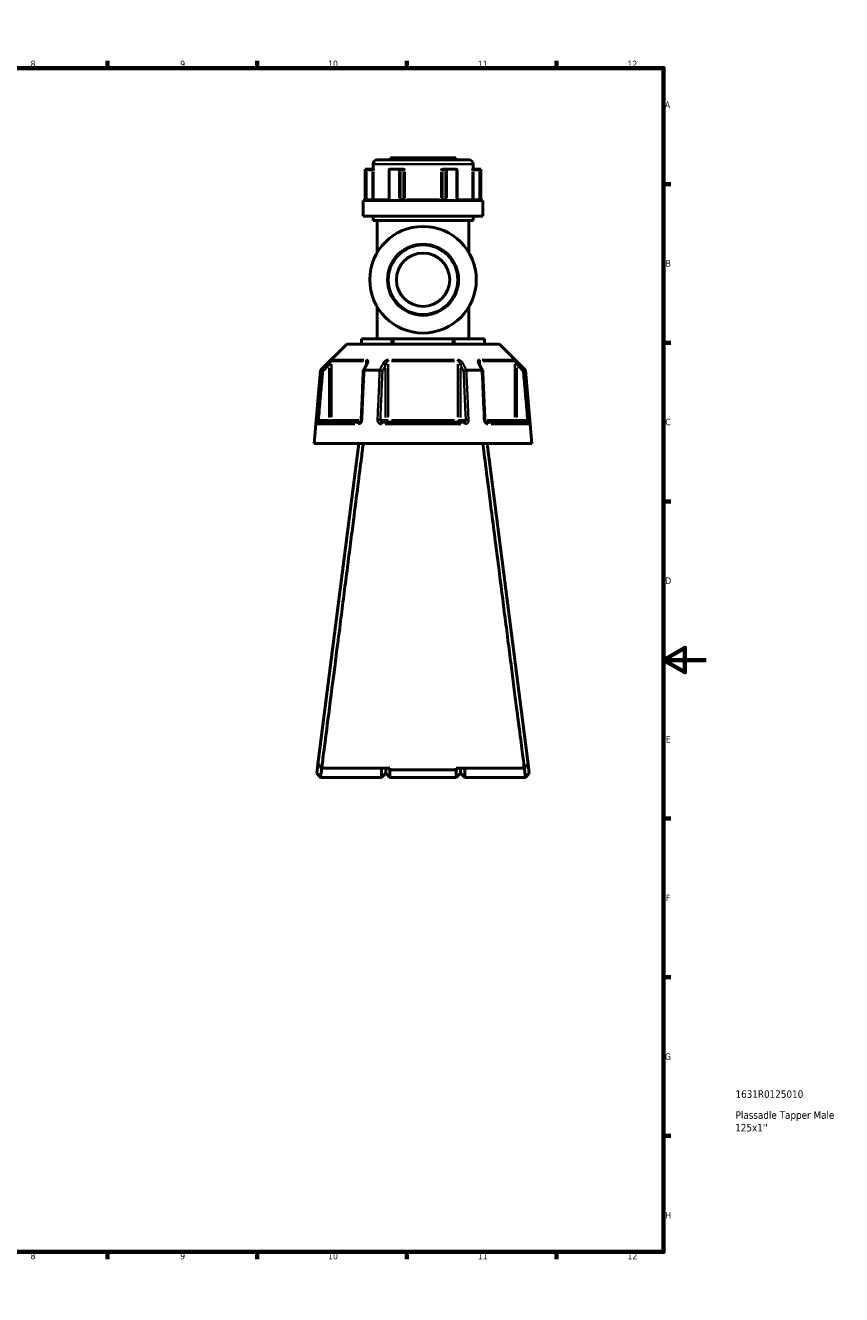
# Model space of a CAD drawing. Header units: millimetres. Extents: x 0 to 904, y 0 to 934.
# Tile 5 of 11: x 522 to 904, y 0 to 594. Entities that reach past the tile are written whole.
import ezdxf

# ---------------------------------------------------------------- set-up
doc = ezdxf.new("R2010")
doc.units = ezdxf.units.MM
for name, color, linetype, lineweight in [('Border (ANSI)', 7, 'Continuous', 70), ('Title (ISO)', 7, 'Continuous', 50), ('Visible (ANSI)', 7, 'Continuous', 50), ('Visible Narrow (ANSI)', 7, 'Continuous', 35)]:
    doc.layers.add(name, color=color, linetype=linetype, lineweight=lineweight)
doc.styles.add('Note Text (ANSI)', font='tahoma.ttf')
doc.styles.add('Note Text (ISO)', font='tahoma.ttf')

# ---------------------------------------------------------------- blocks, each defined once
blk = doc.blocks.new('Borders Default Border')
at = {"layer": 'Border (ANSI)'}
for p, q in [((70.08, 574), (70.08, 577.45)), ((140.17, 574), (140.17, 577.45)), ((210.25, 574), (210.25, 577.45)), ((280.33, 574), (280.33, 577.45)), ((350.42, 574), (350.42, 577.45)), ((490.58, 574), (490.58, 577.45)), ((560.67, 574), (560.67, 577.45)), ((630.75, 574), (630.75, 577.45)), ((700.83, 574), (700.83, 577.45)), ((770.92, 574), (770.92, 577.45)), ((20, 519.75), (16.55, 519.75)), ((821, 519.75), (824.45, 519.75)), ((20, 445.5), (16.55, 445.5)), ((821, 445.5), (824.45, 445.5)), ((20, 371.25), (16.55, 371.25)), ((821, 371.25), (824.45, 371.25)), ((20, 222.75), (16.55, 222.75)), ((821, 222.75), (824.45, 222.75)), ((20, 148.5), (16.55, 148.5)), ((821, 148.5), (824.45, 148.5)), ((20, 74.25), (16.55, 74.25)), ((821, 74.25), (824.45, 74.25)), ((70.08, 20), (70.08, 16.55)), ((140.17, 20), (140.17, 16.55)), ((210.25, 20), (210.25, 16.55)), ((280.33, 20), (280.33, 16.55)), ((350.42, 20), (350.42, 16.55)), ((490.58, 20), (490.58, 16.55)), ((560.67, 20), (560.67, 16.55)), ((630.75, 20), (630.75, 16.55)), ((700.83, 20), (700.83, 16.55)), ((770.92, 20), (770.92, 16.55))]:
    blk.add_line(p, q, dxfattribs=at)
at = {"layer": 'Border (ANSI)', "flags": 128}
for points in [[(420.5, 594), (420.5, 574), (414.73, 584), (426.27, 584), (420.5, 574)], [(20, 20), (20, 574), (821, 574), (821, 20), (20, 20)], [(0, 297), (20, 297), (10, 302.77), (10, 291.23), (20, 297)], [(841, 297), (821, 297), (831, 302.77), (831, 291.23), (821, 297)], [(420.5, 0), (420.5, 20), (414.73, 10), (426.27, 10), (420.5, 20)]]:
    blk.add_lwpolyline(points, dxfattribs=at)
at = {"layer": 'Border (ANSI)', "attachment_point": 7, "style": 'Note Text (ANSI)'}
for s, insert, char_height in [('1', (34.35, 574.4), 3.05), ('2', (104.2, 574.4), 3.05), ('3', (174.26, 574.34), 3.05), ('4', (244.23, 574.4), 3.05), ('5', (314.48, 574.34), 3.05), ('6', (384.49, 574.34), 3.05), ('7', (454.6, 574.4), 3.05), ('8', (524.63, 574.33), 3.05), ('9', (594.7, 574.34), 3.05), ('10', (663.96, 574.34), 3.048), ('11', (734.04, 574.4), 3.048), ('12', (804.13, 574.4), 3.048), ('A', (16.78, 555.35), 3.05), ('A', (821.63, 555.35), 3.05), ('B', (17.15, 481.1), 3.05), ('B', (821.99, 481.1), 3.05), ('C', (16.95, 406.8), 3.05), ('C', (821.8, 406.8), 3.05), ('D', (16.96, 332.6), 3.05), ('D', (821.81, 332.6), 3.05), ('E', (17.21, 258.35), 3.05), ('E', (822.05, 258.35), 3.05), ('F', (17.29, 184.1), 3.05), ('F', (822.14, 184.1), 3.05), ('G', (16.81, 109.79), 3.05), ('G', (821.66, 109.79), 3.05), ('H', (16.97, 35.6), 3.05), ('H', (821.81, 35.6), 3.05), ('1', (34.35, 16.55), 3.05), ('2', (104.2, 16.55), 3.05), ('3', (174.26, 16.49), 3.05), ('4', (244.23, 16.55), 3.05), ('5', (314.48, 16.49), 3.05), ('6', (384.49, 16.49), 3.05), ('7', (454.6, 16.55), 3.05), ('8', (524.63, 16.48), 3.05), ('9', (594.7, 16.49), 3.05), ('10', (663.96, 16.49), 3.048), ('11', (734.04, 16.55), 3.048), ('12', (804.13, 16.55), 3.048)]:
    blk.add_mtext(s, dxfattribs=dict(at, insert=insert, char_height=char_height))
blk = doc.blocks.new('Title Blocks ISO')
at = {"layer": 'Title (ISO)', "style": 'Note Text (ISO)'}
for tag, p in [('PART_NUMBER_001', (33.69, 72.11)), ('DESCRIPTION_001', (33.74, 62.29)), ('DESCRIPTION_002', (33.56, 56.39))]:
    blk.add_attdef(tag, p, '', height=3.5, dxfattribs=at)

msp = doc.modelspace()

# ---------------------------------------------------------------- linework, layer by layer
at = {"layer": 'Visible (ANSI)'}
for p, q in [((684.973, 529.055), (684.973, 526.705)), ((686.973, 531.055), (729.813, 531.055)), ((693.093, 532.055), (723.693, 532.055)), ((693.093, 532.055), (693.093, 531.055)), ((723.693, 532.055), (723.693, 531.055)), ((731.813, 529.055), (731.813, 526.705)), ((681.343, 526.705), (681.464, 526.705)), ((681.343, 526.705), (681.343, 512.005)), ((684.739, 526.705), (681.464, 526.705)), ((681.469, 526.703), (681.966, 526.205)), ((685.121, 526.705), (684.739, 526.705)), ((692.462, 526.455), (692.462, 512.505)), ((692.711, 526.705), (697.145, 526.705)), ((698.783, 526.705), (697.145, 526.705)), ((699.04, 526.705), (698.783, 526.705)), ((718.002, 526.705), (717.745, 526.705)), ((719.64, 526.705), (718.002, 526.705)), ((719.64, 526.705), (724.074, 526.705)), ((724.323, 512.505), (724.323, 526.455)), ((732.046, 526.705), (731.664, 526.705)), ((735.321, 526.705), (732.046, 526.705)), ((735.317, 526.703), (734.819, 526.205)), ((735.321, 526.705), (735.443, 526.705)), ((735.443, 526.705), (735.443, 512.005)), ((680.343, 512.005), (736.443, 512.005)), ((680.343, 512.005), (680.343, 504.655)), ((736.443, 512.005), (736.443, 504.655)), ((680.343, 504.655), (736.443, 504.655)), ((684.973, 504.655), (684.973, 502.655)), ((684.973, 502.655), (731.813, 502.655)), ((686.973, 502.655), (686.973, 487.731)), ((729.813, 502.655), (729.813, 487.731)), ((731.813, 504.655), (731.813, 502.655)), ((686.973, 462.194), (686.973, 447.27)), ((729.813, 462.194), (729.813, 447.27)), ((679.579, 447.27), (679.713, 447.27)), ((679.579, 447.27), (679.579, 444.82)), ((679.713, 447.27), (693.62, 447.27)), ((693.62, 447.27), (694.486, 447.27)), ((694.486, 447.27), (722.299, 447.27)), ((722.299, 447.27), (723.165, 447.27)), ((723.165, 447.27), (737.072, 447.27)), ((737.072, 447.27), (737.206, 447.27)), ((737.206, 444.82), (737.206, 447.27)), ((672.644, 444.82), (660.394, 432.57)), ((672.644, 444.82), (744.142, 444.82)), ((744.142, 444.82), (756.392, 432.57)), ((660.394, 432.57), (657.393, 398.27)), ((660.394, 432.57), (660.574, 432.57)), ((680.88, 432.57), (688.087, 432.57)), ((728.698, 432.57), (735.906, 432.57)), ((756.211, 432.57), (756.392, 432.57)), ((756.392, 432.57), (759.393, 398.27)), ((659.563, 408.27), (678.695, 408.27)), ((689.261, 408.27), (727.525, 408.27)), ((738.09, 408.27), (757.222, 408.27)), ((657.393, 398.27), (759.393, 398.27)), ((678.393, 398.27), (659.196, 248.327)), ((757.59, 248.327), (738.393, 398.27)), ((659.196, 248.327), (658.647, 244.04)), ((660.393, 242.055), (658.647, 244.039)), ((692.893, 246.309), (660.938, 246.309)), ((688.893, 242.055), (688.893, 246.309)), ((690.893, 244.055), (688.893, 242.055)), ((690.893, 246.309), (690.893, 244.055)), ((690.893, 244.055), (690.893, 246.309)), ((690.893, 244.055), (692.893, 242.055)), ((692.093, 246.309), (692.893, 245.544)), ((692.893, 246.309), (692.893, 245.544)), ((692.893, 245.544), (692.893, 242.055)), ((723.893, 245.544), (692.893, 245.544)), ((755.848, 246.309), (723.893, 246.309)), ((724.693, 246.309), (723.893, 245.544)), ((723.893, 245.544), (723.893, 246.309)), ((723.893, 242.055), (723.893, 245.544)), ((725.893, 244.055), (723.893, 242.055)), ((725.893, 244.055), (725.893, 246.309)), ((725.893, 246.309), (725.893, 244.055)), ((725.893, 244.055), (727.893, 242.055)), ((727.893, 246.309), (727.893, 242.055)), ((758.139, 244.039), (756.393, 242.055)), ((758.139, 244.04), (757.59, 248.327)), ((688.893, 242.055), (660.393, 242.055)), ((723.893, 242.055), (692.893, 242.055)), ((756.393, 242.055), (727.893, 242.055))]:
    msp.add_line(p, q, dxfattribs=at)
for radius in [24.937, 16.624, 12.468]:
    msp.add_circle((708.393, 474.963), radius, dxfattribs=at)
for centre, start, end in [((686.973, 529.055), 90, 180), ((729.813, 529.055), 0, 90)]:
    msp.add_arc(centre, 2, start, end, dxfattribs=at)
for centre, major_axis, ratio, start_param, end_param in [((692.962, 526.205), (-0.433, 0.433), 0.5773503, 5.8561584, 6.8067841), ((697.397, 526.205), (0.433, -0.433), 0.5773503, 1.0471976, 2.521422), ((719.389, 526.205), (-0.433, -0.433), 0.5773503, 3.7617633, 5.2359878), ((723.823, 526.205), (0.433, 0.433), 0.5773503, 5.7595865, 6.7102122), ((6639.475, -11111.012), (198.252, -16295.014), 0.5090017, 3.9187165, 3.9189842), ((-5144.008, -10956.684), (196.526, 16077.194), 0.5090436, 5.5058211, 5.5060925)]:
    msp.add_ellipse(centre, major_axis=major_axis, ratio=ratio, start_param=start_param, end_param=end_param, dxfattribs=at)
for points in [[(681.464, 526.705), (681.466, 526.705), (681.467, 526.704), (681.469, 526.703)], [(692.672, 526.703), (692.685, 526.704), (692.698, 526.705), (692.711, 526.705)], [(697.145, 526.705), (697.16, 526.705), (697.175, 526.704), (697.189, 526.703)], [(719.596, 526.703), (719.611, 526.704), (719.625, 526.705), (719.64, 526.705)], [(724.074, 526.705), (724.087, 526.705), (724.1, 526.704), (724.113, 526.703)], [(735.317, 526.703), (735.318, 526.704), (735.32, 526.705), (735.321, 526.705)], [(660.574, 432.57), (660.575, 432.57), (660.576, 432.57), (660.576, 432.57)], [(680.859, 432.57), (680.866, 432.57), (680.873, 432.57), (680.88, 432.57)], [(688.087, 432.57), (688.095, 432.57), (688.103, 432.57), (688.111, 432.57)], [(728.675, 432.57), (728.683, 432.57), (728.69, 432.57), (728.698, 432.57)], [(735.906, 432.57), (735.913, 432.57), (735.92, 432.57), (735.927, 432.57)], [(756.209, 432.57), (756.21, 432.57), (756.21, 432.57), (756.211, 432.57)]]:
    msp.add_open_spline(points, degree=3, dxfattribs=at)
for points, knots in [([(685.121, 526.705), (685.131, 526.705), (685.141, 526.688), (685.165, 526.618), (685.178, 526.558), (685.204, 526.412), (685.218, 526.312), (685.233, 526.207), (685.233, 526.206), (685.233, 526.205)], [0.232327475, 0.232327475, 0.232327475, 0.232327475, 0.253574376, 0.253574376, 0.282657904, 0.282657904, 0.324005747, 0.324005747, 0.324302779, 0.324302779, 0.324302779, 0.324302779]), ([(699.04, 526.705), (699.119, 526.705), (699.197, 526.688), (699.374, 526.618), (699.463, 526.558), (699.64, 526.412), (699.734, 526.312), (699.83, 526.207), (699.831, 526.206), (699.832, 526.205)], [0.232327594, 0.232327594, 0.232327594, 0.232327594, 0.253574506, 0.253574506, 0.28265805, 0.28265805, 0.324005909, 0.324005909, 0.324302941, 0.324302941, 0.324302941, 0.324302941]), ([(716.954, 526.205), (716.954, 526.206), (716.955, 526.207), (717.052, 526.312), (717.145, 526.412), (717.322, 526.558), (717.411, 526.618), (717.589, 526.688), (717.667, 526.705), (717.745, 526.705)], [-0.000316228, -0.000316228, -0.000316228, -0.000316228, 0, 0, 0.044019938, 0.044019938, 0.074982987, 0.074982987, 0.097602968, 0.097602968, 0.097602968, 0.097602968]), ([(731.552, 526.205), (731.552, 526.206), (731.552, 526.207), (731.568, 526.312), (731.582, 526.412), (731.608, 526.558), (731.62, 526.618), (731.644, 526.688), (731.654, 526.705), (731.664, 526.705)], [-0.000316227, -0.000316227, -0.000316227, -0.000316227, 0, 0, 0.044019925, 0.044019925, 0.07498296, 0.07498296, 0.09760293, 0.09760293, 0.09760293, 0.09760293]), ([(692.154, 512.005), (692.172, 512.005), (692.192, 512.008), (692.238, 512.027), (692.264, 512.043), (692.319, 512.091), (692.345, 512.122), (692.391, 512.195), (692.411, 512.236), (692.441, 512.324), (692.452, 512.371), (692.461, 512.448), (692.462, 512.477), (692.462, 512.505)], [0.15550734, 0.15550734, 0.15550734, 0.15550734, 0.18703339, 0.18703339, 0.21855943, 0.21855943, 0.24754159, 0.24754159, 0.27351092, 0.27351092, 0.29870161, 0.29870161, 0.31313757, 0.31313757, 0.31313757, 0.31313757]), ([(724.323, 512.505), (724.323, 512.456), (724.328, 512.407), (724.347, 512.313), (724.362, 512.269), (724.397, 512.189), (724.419, 512.153), (724.465, 512.093), (724.489, 512.069), (724.539, 512.031), (724.564, 512.019), (724.602, 512.007), (724.617, 512.005), (724.631, 512.005)], [0.63121767, 0.63121767, 0.63121767, 0.63121767, 0.65617603, 0.65617603, 0.68120928, 0.68120928, 0.70660327, 0.70660327, 0.73320671, 0.73320671, 0.76378088, 0.76378088, 0.78884788, 0.78884788, 0.78884788, 0.78884788]), ([(682.146, 436.005), (682.146, 435.99), (682.145, 435.97), (682.138, 435.92), (682.133, 435.89), (682.118, 435.824), (682.107, 435.787), (682.081, 435.708), (682.066, 435.666), (682.029, 435.578), (682.008, 435.532), (681.984, 435.484)], [0.20265986, 0.20265986, 0.20265986, 0.20265986, 0.23121109, 0.23121109, 0.25976233, 0.25976233, 0.28831356, 0.28831356, 0.3168648, 0.3168648, 0.34541603, 0.34541603, 0.34541603, 0.34541603]), ([(734.801, 435.484), (734.777, 435.532), (734.756, 435.578), (734.72, 435.666), (734.704, 435.708), (734.678, 435.787), (734.668, 435.824), (734.652, 435.89), (734.647, 435.92), (734.641, 435.97), (734.64, 435.99), (734.64, 436.005)], [0, 0, 0, 0, 0.02855139, 0.02855139, 0.05710278, 0.05710278, 0.08565416, 0.08565416, 0.11420555, 0.11420555, 0.14275694, 0.14275694, 0.14275694, 0.14275694]), ([(661.537, 432.12), (661.536, 432.121), (661.534, 432.122), (661.414, 432.178), (661.296, 432.233), (661.076, 432.336), (660.974, 432.384), (660.797, 432.466), (660.724, 432.501), (660.619, 432.55), (660.587, 432.565), (660.576, 432.57)], [-0.15371258, -0.15371258, -0.15371258, -0.15371258, -0.15323729, -0.15323729, -0.11409168, -0.11409168, -0.07545593, -0.07545593, -0.03695789, -0.03695789, 0, 0, 0, 0]), ([(680.423, 432.346), (680.356, 430.811), (680.288, 429.275), (680.153, 426.204), (680.086, 424.669), (679.951, 421.598), (679.884, 420.062), (679.749, 416.991), (679.682, 415.456), (679.547, 412.385), (679.479, 410.849), (679.412, 409.314)], [0.585191, 0.585191, 0.585191, 0.585191, 1.0476138, 1.0476138, 1.5100365, 1.5100365, 1.9724593, 1.9724593, 2.4348821, 2.4348821, 2.8973048, 2.8973048, 2.8973048, 2.8973048]), ([(680.859, 432.57), (680.758, 432.565), (680.671, 432.55), (680.53, 432.501), (680.479, 432.466), (680.433, 432.401), (680.424, 432.375), (680.423, 432.346)], [-0.153595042, -0.153595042, -0.153595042, -0.153595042, -0.116550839, -0.116550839, -0.077962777, -0.077962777, -0.055255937, -0.055255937, -0.055255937, -0.055255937]), ([(689.382, 432.12), (689.381, 432.121), (689.38, 432.122), (689.32, 432.178), (689.241, 432.233), (689.053, 432.336), (688.945, 432.384), (688.711, 432.466), (688.587, 432.501), (688.341, 432.55), (688.222, 432.565), (688.111, 432.57)], [-0.15371258, -0.15371258, -0.15371258, -0.15371258, -0.15323743, -0.15323743, -0.11409174, -0.11409174, -0.0754562, -0.0754562, -0.03695796, -0.03695796, 0, 0, 0, 0]), ([(728.675, 432.57), (728.563, 432.565), (728.444, 432.55), (728.199, 432.501), (728.074, 432.466), (727.84, 432.384), (727.733, 432.336), (727.545, 432.233), (727.466, 432.178), (727.405, 432.122), (727.404, 432.121), (727.404, 432.12)], [-0.15359506, -0.15359506, -0.15359506, -0.15359506, -0.11655085, -0.11655085, -0.07796276, -0.07796276, -0.03923705, -0.03923705, 0, 0, 0.00047625, 0.00047625, 0.00047625, 0.00047625]), ([(736.362, 432.346), (736.361, 432.375), (736.352, 432.401), (736.307, 432.466), (736.256, 432.501), (736.115, 432.55), (736.028, 432.565), (735.927, 432.57)], [-0.098110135, -0.098110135, -0.098110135, -0.098110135, -0.075456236, -0.075456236, -0.036957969, -0.036957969, 0, 0, 0, 0]), ([(737.373, 409.314), (737.306, 410.849), (737.239, 412.385), (737.104, 415.456), (737.036, 416.991), (736.902, 420.062), (736.834, 421.598), (736.699, 424.669), (736.632, 426.204), (736.497, 429.275), (736.43, 430.811), (736.362, 432.346)], [1.2046153, 1.2046153, 1.2046153, 1.2046153, 1.6670381, 1.6670381, 2.1294609, 2.1294609, 2.5918836, 2.5918836, 3.0543064, 3.0543064, 3.5167292, 3.5167292, 3.5167292, 3.5167292]), ([(755.248, 432.12), (755.25, 432.121), (755.251, 432.122), (755.371, 432.178), (755.489, 432.233), (755.71, 432.336), (755.812, 432.384), (755.988, 432.466), (756.062, 432.501), (756.167, 432.55), (756.199, 432.565), (756.209, 432.57)], [-0.0004764, -0.0004764, -0.0004764, -0.0004764, 0, 0, 0.03923697, 0.03923697, 0.07796289, 0.07796289, 0.11655078, 0.11655078, 0.15359492, 0.15359492, 0.15359492, 0.15359492]), ([(679.412, 409.314), (679.408, 409.215), (679.393, 409.115), (679.344, 408.924), (679.31, 408.833), (679.228, 408.668), (679.181, 408.595), (679.079, 408.47), (679.026, 408.419), (678.919, 408.338), (678.866, 408.311), (678.772, 408.276), (678.731, 408.27), (678.695, 408.27)], [0, 0, 0, 0, 0.05067005, 0.05067005, 0.10084685, 0.10084685, 0.1507669, 0.1507669, 0.20138762, 0.20138762, 0.25586434, 0.25586434, 0.31481094, 0.31481094, 0.31481094, 0.31481094]), ([(738.09, 408.27), (738.052, 408.27), (738.008, 408.277), (737.901, 408.319), (737.838, 408.355), (737.718, 408.458), (737.662, 408.518), (737.562, 408.66), (737.518, 408.74), (737.445, 408.914), (737.417, 409.008), (737.385, 409.174), (737.377, 409.244), (737.373, 409.314)], [0, 0, 0, 0, 0.06296271, 0.06296271, 0.12592542, 0.12592542, 0.17893056, 0.17893056, 0.22915943, 0.22915943, 0.27910739, 0.27910739, 0.31481354, 0.31481354, 0.31481354, 0.31481354]), ([(660.938, 246.309), (661.104, 247.6), (661.414, 250.015), (662.364, 257.412), (663.047, 262.734), (664.773, 276.189), (665.847, 284.562), (667.95, 300.963), (668.945, 308.728), (669.954, 316.607), (670.458, 320.546), (670.966, 324.513), (671.977, 332.413), (672.481, 336.346), (673.471, 344.087), (673.958, 347.895), (674.905, 355.3), (675.365, 358.897), (676.555, 368.21), (677.25, 373.646), (678.516, 383.558), (679.079, 387.967), (679.887, 394.298), (680.176, 396.558), (680.394, 398.27)], [0.1691912, 0.1691912, 0.1691912, 0.1691912, 0.4641836, 0.4641836, 0.8043623, 0.8043623, 1.1811862, 1.1811862, 1.483598, 1.483598, 1.483598, 1.6348038, 1.6348038, 1.7860097, 1.7860097, 1.9372155, 1.9372155, 2.0884214, 2.0884214, 2.3454713, 2.3454713, 2.6161077, 2.6161077, 2.8250468, 2.8250468, 2.8250468, 2.8250468]), ([(736.391, 398.27), (736.73, 395.613), (737.239, 391.63), (738.57, 381.207), (739.405, 374.667), (741.396, 359.084), (742.578, 349.846), (744.8, 332.476), (745.823, 324.485), (746.832, 316.607), (747.336, 312.667), (747.837, 308.756), (748.821, 301.078), (749.304, 297.312), (750.24, 290.01), (750.693, 286.474), (751.56, 279.713), (751.974, 276.488), (753.025, 268.296), (753.615, 263.695), (754.646, 255.662), (755.075, 252.321), (755.592, 248.297), (755.747, 247.095), (755.848, 246.309)], [-2.8250468, -2.8250468, -2.8250468, -2.8250468, -2.5008115, -2.5008115, -2.1622061, -2.1622061, -1.7860097, -1.7860097, -1.483598, -1.483598, -1.483598, -1.3323921, -1.3323921, -1.1811862, -1.1811862, -1.0299804, -1.0299804, -0.8787745, -0.8787745, -0.6217246, -0.6217246, -0.348911, -0.348911, -0.1691912, -0.1691912, -0.1691912, -0.1691912]), ([(660.938, 246.309), (660.647, 246.645), (660.357, 246.981), (659.776, 247.654), (659.486, 247.99), (659.196, 248.327)], [-0.26658777, -0.26658777, -0.26658777, -0.26658777, -0.13330646, -0.13330646, 0, 0, 0, 0]), ([(660.393, 242.056), (660.393, 242.056), (660.417, 242.237), (660.528, 243.088), (660.638, 243.923), (660.833, 245.415), (660.889, 245.848), (660.949, 246.309)], [-3.1415927, -3.1415927, -3.1415927, -3.1415927, -2.795941, -2.795941, -2.3134455, -2.3134455, -2.1373425, -2.1373425, -2.1373425, -2.1373425]), ([(755.837, 246.309), (755.896, 245.848), (755.953, 245.415), (756.147, 243.923), (756.257, 243.088), (756.369, 242.237), (756.392, 242.056), (756.393, 242.056)], [2.1373425, 2.1373425, 2.1373425, 2.1373425, 2.3134455, 2.3134455, 2.795941, 2.795941, 3.1415927, 3.1415927, 3.1415927, 3.1415927]), ([(757.59, 248.327), (757.299, 247.99), (757.009, 247.654), (756.428, 246.981), (756.138, 246.645), (755.848, 246.309)], [-0.26658755, -0.26658755, -0.26658755, -0.26658755, -0.13328081, -0.13328081, 0, 0, 0, 0])]:
    msp.add_open_spline(points, degree=3, knots=knots, dxfattribs=at)
at = {"layer": 'Visible Narrow (ANSI)'}
for p, q in [((731.524, 529.055), (685.261, 529.055)), ((681.469, 525.993), (681.469, 513.215)), ((681.966, 513.19), (681.966, 525.52)), ((682.105, 526.205), (684.6, 526.205)), ((684.739, 526.704), (684.739, 526.244)), ((684.739, 525.52), (684.739, 513.19)), ((684.775, 526.205), (685.227, 526.205)), ((685.233, 513.19), (685.233, 525.52)), ((692.672, 513.215), (692.672, 525.993)), ((697.189, 525.993), (697.189, 513.215)), ((697.83, 513.19), (697.83, 525.52)), ((697.899, 526.205), (699.147, 526.205)), ((699.216, 525.52), (699.216, 513.19)), ((699.235, 526.205), (699.798, 526.205)), ((699.832, 513.19), (699.832, 525.52)), ((716.954, 525.52), (716.954, 513.19)), ((716.987, 526.205), (717.551, 526.205)), ((717.569, 513.19), (717.569, 525.52)), ((717.639, 526.205), (718.886, 526.205)), ((718.956, 525.52), (718.956, 513.19)), ((719.596, 513.215), (719.596, 525.993)), ((724.113, 525.993), (724.113, 513.215)), ((731.552, 525.52), (731.552, 513.19)), ((731.558, 526.205), (732.011, 526.205)), ((732.046, 526.244), (732.046, 526.704)), ((732.046, 513.19), (732.046, 525.52)), ((732.185, 526.205), (734.68, 526.205)), ((734.819, 525.52), (734.819, 513.19)), ((735.317, 513.215), (735.317, 525.993)), ((681.93, 512.505), (681.474, 512.505)), ((684.6, 512.505), (682.105, 512.505)), ((684.739, 512.466), (684.739, 512.007)), ((685.227, 512.505), (684.775, 512.505)), ((685.364, 512.505), (691.894, 512.505)), ((692.653, 512.505), (692.463, 512.505)), ((697.81, 512.505), (697.224, 512.505)), ((699.147, 512.505), (697.899, 512.505)), ((699.798, 512.505), (699.235, 512.505)), ((700.653, 512.505), (716.132, 512.505)), ((717.551, 512.505), (716.987, 512.505)), ((718.886, 512.505), (717.639, 512.505)), ((719.562, 512.505), (718.975, 512.505)), ((724.322, 512.505), (724.132, 512.505)), ((724.892, 512.505), (731.421, 512.505)), ((732.011, 512.505), (731.558, 512.505)), ((732.046, 512.007), (732.046, 512.466)), ((734.68, 512.505), (732.185, 512.505)), ((735.312, 512.505), (734.856, 512.505)), ((679.713, 444.943), (679.713, 447.148)), ((693.62, 447.148), (693.62, 444.943)), ((694.486, 444.943), (694.486, 447.148)), ((722.299, 447.148), (722.299, 444.943)), ((723.165, 444.943), (723.165, 447.148)), ((737.072, 447.148), (737.072, 444.943)), ((663.766, 435.737), (664.411, 435.089)), ((664.464, 433.747), (664.464, 410.558)), ((665.455, 410.647), (665.455, 435.428)), ((680.461, 436.805), (665.716, 436.805)), ((666.005, 437.512), (680.65, 437.512)), ((681.76, 436.717), (681.76, 435.127)), ((690.845, 433.747), (690.845, 410.558)), ((692.087, 410.647), (692.087, 435.428)), ((723.137, 436.805), (693.648, 436.805)), ((693.748, 437.512), (723.038, 437.512)), ((724.698, 435.428), (724.698, 410.647)), ((725.94, 410.558), (725.94, 433.747)), ((735.025, 435.127), (735.025, 436.717)), ((736.135, 437.512), (750.781, 437.512)), ((751.069, 436.805), (736.324, 436.805)), ((751.331, 435.428), (751.331, 410.647)), ((752.321, 410.558), (752.321, 433.747)), ((752.374, 435.089), (753.02, 435.737)), ((659.457, 409.277), (658.547, 409.356)), ((676.52, 407.357), (658.863, 407.357)), ((664.217, 409.27), (659.777, 409.27)), ((664.464, 409.192), (664.464, 408.273)), ((665.442, 409.27), (664.536, 409.27)), ((665.69, 409.27), (678.298, 409.27)), ((690.722, 409.27), (688.502, 409.27)), ((726.05, 407.357), (690.736, 407.357)), ((692.02, 409.27), (690.883, 409.27)), ((693.648, 409.27), (723.137, 409.27)), ((725.902, 409.27), (724.765, 409.27)), ((728.284, 409.27), (726.064, 409.27)), ((738.487, 409.27), (751.096, 409.27)), ((757.922, 407.357), (740.265, 407.357)), ((752.25, 409.27), (751.343, 409.27)), ((752.321, 408.273), (752.321, 409.192)), ((757.008, 409.27), (752.568, 409.27)), ((758.239, 409.356), (757.329, 409.277))]:
    msp.add_line(p, q, dxfattribs=at)
msp.add_circle((708.393, 474.963), 16.125, dxfattribs=at)
for centre, major_axis, ratio, start_param, end_param in [((698.783, 526.205), (0, 0.5), 0.8660254, 4.7909288, 6.2046455), ((718.002, 526.205), (0, 0.5), 0.8660254, 0.0785398, 1.4922565), ((684.739, 512.505), (0, -0.5), 0.9888629, 0.0785398, 1.4922565), ((699.649, 512.505), (0, -0.5), 0.8660254, 4.7909288, 6.2046455), ((699.649, 512.505), (0, -0.5), 0.3655414, 0.0785398, 1.4922565), ((717.136, 512.505), (0, -0.5), 0.3655414, 4.7909288, 6.2046455), ((717.136, 512.505), (0, -0.5), 0.8660254, 0.0785398, 1.4922565), ((732.046, 512.505), (0, -0.5), 0.9888629, 4.7909288, 6.2046455), ((666.445, 436.805), (0, -1), 0.9904959, 3.9662607, 4.6731191), ((682.374, 436.805), (0, 1), 0.6143631, 0.8246681, 1.5315264), ((682.878, 435.036), (-0.894, 0.449), 0.6136988, 5.5048942, 6.2422226), ((689.979, 435.036), (-0.894, 0.449), 0.6136988, 3.9026286, 5.2571626), ((692.463, 436.805), (0, -1), 0.3761328, 3.9662607, 4.6731191), ((724.322, 436.805), (0, 1), 0.3761328, 4.7516589, 5.4585172), ((726.806, 435.036), (-0.894, -0.449), 0.6136988, 4.1676154, 5.5221494), ((733.908, 435.036), (0.894, 0.449), 0.6136988, 0.0409627, 0.7782911), ((734.411, 436.805), (0, -1), 0.6143631, 1.6100662, 2.3169246), ((750.34, 436.805), (0, 1), 0.9904959, 4.7516589, 5.4585172), ((659.563, 407.27), (0, 1), 0.992287, 0.0741765, 1.4093534), ((664.464, 409.27), (0, -1), 0.9904959, 0.0785398, 1.4922565), ((678.695, 407.27), (0, 1), 0.6034974, 0.0741765, 1.4093534), ((680.411, 409.27), (-0.999, 0.044), 0.0757423, 5.369153, 6.2350783), ((687.512, 409.27), (0.999, -0.044), 0.0757423, 0.5996329, 1.9382948), ((689.261, 407.27), (0, 1), 0.3887896, 0.0741765, 1.4093534), ((691.711, 409.27), (0, -1), 0.8660254, 4.7909288, 6.2046455), ((691.711, 409.27), (0, -1), 0.3761328, 0.0785398, 1.4922565), ((725.074, 409.27), (0, -1), 0.3761328, 4.7909288, 6.2046455), ((725.074, 409.27), (0, -1), 0.8660254, 0.0785398, 1.4922565), ((727.525, 407.27), (0, 1), 0.3887896, 4.8738319, 6.2090088), ((729.273, 409.27), (0.999, 0.044), 0.0757423, 1.2032978, 2.5419597), ((736.374, 409.27), (0.999, 0.044), 0.0757423, 0.048107, 0.9140323), ((738.09, 407.27), (0, 1), 0.6034974, 4.8738319, 6.2090088), ((752.321, 409.27), (0, -1), 0.9904959, 4.7909288, 6.2046455), ((757.222, 407.27), (0, 1), 0.992287, 4.8738319, 6.2090088)]:
    msp.add_ellipse(centre, major_axis=major_axis, ratio=ratio, start_param=start_param, end_param=end_param, dxfattribs=at)
for points, knots in [([(681.469, 512.505), (681.469, 512.44), (681.469, 512.376), (681.473, 512.211), (681.476, 512.113), (681.482, 512.017), (681.482, 512.011), (681.482, 512.005)], [0.631217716, 0.631217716, 0.631217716, 0.631217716, 0.650599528, 0.650599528, 0.681610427, 0.681610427, 0.683597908, 0.683597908, 0.683597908, 0.683597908]), ([(682.082, 512.005), (682.076, 512.005), (682.07, 512.007), (682.041, 512.023), (682.022, 512.058), (681.995, 512.153), (681.985, 512.205), (681.974, 512.309), (681.97, 512.358), (681.967, 512.44), (681.966, 512.473), (681.966, 512.505)], [-0.788848, -0.788848, -0.788848, -0.788848, -0.77433301, -0.77433301, -0.7219246, -0.7219246, -0.68161043, -0.68161043, -0.65059953, -0.65059953, -0.63121772, -0.63121772, -0.63121772, -0.63121772]), ([(692.56, 512.005), (692.592, 512.072), (692.618, 512.143), (692.66, 512.31), (692.672, 512.407), (692.672, 512.505)], [0.26075738, 0.26075738, 0.26075738, 0.26075738, 0.283829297, 0.283829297, 0.313137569, 0.313137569, 0.313137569, 0.313137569]), ([(697.189, 512.505), (697.189, 512.44), (697.195, 512.376), (697.225, 512.211), (697.259, 512.113), (697.308, 512.016), (697.311, 512.011), (697.314, 512.005)], [1.262435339, 1.262435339, 1.262435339, 1.262435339, 1.281821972, 1.281821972, 1.312840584, 1.312840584, 1.314815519, 1.314815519, 1.314815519, 1.314815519]), ([(698.321, 512.005), (698.297, 512.005), (698.273, 512.007), (698.164, 512.023), (698.082, 512.058), (697.964, 512.153), (697.921, 512.205), (697.865, 512.309), (697.848, 512.358), (697.833, 512.44), (697.83, 512.473), (697.83, 512.505)], [-1.42006557, -1.42006557, -1.42006557, -1.42006557, -1.40558624, -1.40558624, -1.35316478, -1.35316478, -1.31284058, -1.31284058, -1.28182197, -1.28182197, -1.26243534, -1.26243534, -1.26243534, -1.26243534]), ([(718.956, 512.505), (718.956, 512.473), (718.953, 512.44), (718.937, 512.358), (718.92, 512.309), (718.864, 512.205), (718.821, 512.153), (718.703, 512.058), (718.622, 512.023), (718.513, 512.007), (718.489, 512.005), (718.465, 512.005)], [-0.63121767, -0.63121767, -0.63121767, -0.63121767, -0.6118312, -0.6118312, -0.58081285, -0.58081285, -0.54048899, -0.54048899, -0.48806798, -0.48806798, -0.47358743, -0.47358743, -0.47358743, -0.47358743]), ([(719.471, 512.005), (719.474, 512.011), (719.477, 512.016), (719.527, 512.113), (719.56, 512.211), (719.59, 512.376), (719.596, 512.44), (719.596, 512.505)], [0.578837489, 0.578837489, 0.578837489, 0.578837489, 0.580812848, 0.580812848, 0.611831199, 0.611831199, 0.631217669, 0.631217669, 0.631217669, 0.631217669]), ([(724.113, 512.505), (724.113, 512.44), (724.119, 512.376), (724.146, 512.211), (724.175, 512.113), (724.219, 512.016), (724.222, 512.011), (724.225, 512.005)], [0.631217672, 0.631217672, 0.631217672, 0.631217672, 0.650606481, 0.650606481, 0.681628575, 0.681628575, 0.683597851, 0.683597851, 0.683597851, 0.683597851]), ([(734.819, 512.505), (734.819, 512.456), (734.818, 512.407), (734.81, 512.286), (734.802, 512.217), (734.776, 512.087), (734.755, 512.036), (734.721, 512.009), (734.712, 512.005), (734.703, 512.005)], [-0.63121767, -0.63121767, -0.63121767, -0.63121767, -0.6019094, -0.6019094, -0.55501617, -0.55501617, -0.49405496, -0.49405496, -0.47358746, -0.47358746, -0.47358746, -0.47358746]), ([(735.303, 512.005), (735.307, 512.072), (735.31, 512.143), (735.315, 512.31), (735.317, 512.407), (735.317, 512.505)], [0.578837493, 0.578837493, 0.578837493, 0.578837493, 0.6019094, 0.6019094, 0.631217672, 0.631217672, 0.631217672, 0.631217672]), ([(663.76, 435.743), (663.499, 435.483), (663.238, 435.223), (662.977, 434.963), (662.176, 434.166), (661.375, 433.368), (660.574, 432.57)], [-0.97913562, -0.97913562, -0.97913562, -0.97913562, -0.86870447, -0.86870447, -0.86870447, -0.52954924, -0.52954924, -0.52954924, -0.52954924]), ([(661.537, 432.12), (662.252, 432.832), (662.967, 433.544), (663.682, 434.256), (663.942, 434.516), (664.203, 434.776), (664.464, 435.036)], [0.56601548, 0.56601548, 0.56601548, 0.56601548, 0.86870447, 0.86870447, 0.86870447, 0.97913562, 0.97913562, 0.97913562, 0.97913562]), ([(665.745, 437.512), (665.713, 437.512), (665.639, 437.469), (665.308, 437.219), (664.952, 436.895), (664.318, 436.293), (664.037, 436.019), (663.76, 435.743)], [-0.34541645, -0.34541645, -0.34541645, -0.34541645, -0.27620858, -0.27620858, -0.11734182, -0.11734182, 0, 0, 0, 0]), ([(664.464, 435.036), (664.603, 435.312), (664.743, 435.586), (665.06, 436.188), (665.238, 436.512), (665.402, 436.762), (665.439, 436.805), (665.455, 436.805)], [0, 0, 0, 0, 0.11734182, 0.11734182, 0.27620858, 0.27620858, 0.34541645, 0.34541645, 0.34541645, 0.34541645]), ([(680.88, 432.57), (681.279, 433.368), (681.679, 434.166), (682.078, 434.963), (682.208, 435.223), (682.339, 435.483), (682.469, 435.743)], [-1.97914638, -1.97914638, -1.97914638, -1.97914638, -1.64002566, -1.64002566, -1.64002566, -1.52956, -1.52956, -1.52956, -1.52956]), ([(681.76, 436.805), (681.794, 436.805), (681.826, 436.799), (681.904, 436.769), (681.947, 436.736), (682.031, 436.633), (682.067, 436.553), (682.117, 436.376), (682.132, 436.28), (682.144, 436.122), (682.146, 436.064), (682.146, 436.005)], [0, 0, 0, 0, 0.02585168, 0.02585168, 0.06721438, 0.06721438, 0.12288915, 0.12288915, 0.17445287, 0.17445287, 0.20265986, 0.20265986, 0.20265986, 0.20265986]), ([(682.469, 435.743), (682.58, 435.964), (682.659, 436.183), (682.734, 436.566), (682.742, 436.732), (682.701, 436.987), (682.67, 437.083), (682.567, 437.26), (682.492, 437.34), (682.32, 437.444), (682.234, 437.476), (682.075, 437.506), (682.009, 437.512), (681.94, 437.512)], [-0.34541603, -0.34541603, -0.34541603, -0.34541603, -0.25141662, -0.25141662, -0.17445287, -0.17445287, -0.12288915, -0.12288915, -0.06721438, -0.06721438, -0.02585168, -0.02585168, 0, 0, 0, 0]), ([(689.684, 435.743), (689.553, 435.483), (689.422, 435.223), (689.292, 434.963), (688.89, 434.166), (688.489, 433.368), (688.087, 432.57)], [-2.9717419, -2.9717419, -2.9717419, -2.9717419, -2.86130766, -2.86130766, -2.86130766, -2.52215552, -2.52215552, -2.52215552, -2.52215552]), ([(689.382, 432.12), (689.739, 432.832), (690.096, 433.544), (690.454, 434.256), (690.584, 434.516), (690.715, 434.776), (690.845, 435.036)], [2.55862177, 2.55862177, 2.55862177, 2.55862177, 2.86130766, 2.86130766, 2.86130766, 2.9717419, 2.9717419, 2.9717419, 2.9717419]), ([(692.197, 437.512), (691.995, 437.512), (691.781, 437.475), (691.049, 437.24), (690.595, 436.906), (690.013, 436.293), (689.823, 436.019), (689.684, 435.743)], [-0.34541684, -0.34541684, -0.34541684, -0.34541684, -0.28109054, -0.28109054, -0.11734182, -0.11734182, 0, 0, 0, 0]), ([(690.845, 435.036), (690.914, 435.312), (691.009, 435.586), (691.297, 436.199), (691.522, 436.533), (691.882, 436.768), (691.988, 436.805), (692.087, 436.805)], [0, 0, 0, 0, 0.11734182, 0.11734182, 0.28109054, 0.28109054, 0.34541684, 0.34541684, 0.34541684, 0.34541684]), ([(727.101, 435.743), (726.99, 435.964), (726.845, 436.184), (726.522, 436.567), (726.354, 436.733), (726.035, 436.987), (725.896, 437.083), (725.588, 437.26), (725.417, 437.34), (725.106, 437.444), (724.971, 437.476), (724.752, 437.506), (724.669, 437.512), (724.588, 437.512)], [-0.345416, -0.345416, -0.345416, -0.345416, -0.25131567, -0.25131567, -0.17440412, -0.17440412, -0.12292214, -0.12292214, -0.06721438, -0.06721438, -0.02585168, -0.02585168, 0, 0, 0, 0]), ([(724.698, 436.805), (724.738, 436.805), (724.779, 436.799), (724.886, 436.769), (724.953, 436.736), (725.106, 436.633), (725.191, 436.553), (725.343, 436.376), (725.411, 436.28), (725.569, 436.026), (725.652, 435.86), (725.813, 435.477), (725.885, 435.257), (725.94, 435.036)], [0, 0, 0, 0, 0.02585168, 0.02585168, 0.06721438, 0.06721438, 0.12292214, 0.12292214, 0.17440412, 0.17440412, 0.25131567, 0.25131567, 0.345416, 0.345416, 0.345416, 0.345416]), ([(725.94, 435.036), (726.071, 434.776), (726.201, 434.516), (726.331, 434.256), (726.689, 433.544), (727.046, 432.832), (727.404, 432.12)], [1.52956, 1.52956, 1.52956, 1.52956, 1.63999425, 1.63999425, 1.63999425, 1.94268014, 1.94268014, 1.94268014, 1.94268014]), ([(728.698, 432.57), (728.297, 433.368), (727.895, 434.166), (727.494, 434.963), (727.363, 435.223), (727.232, 435.483), (727.101, 435.743)], [-1.97914638, -1.97914638, -1.97914638, -1.97914638, -1.63999425, -1.63999425, -1.63999425, -1.52956, -1.52956, -1.52956, -1.52956]), ([(734.845, 437.512), (734.678, 437.512), (734.532, 437.477), (734.113, 437.247), (734.024, 436.909), (734.088, 436.293), (734.178, 436.019), (734.317, 435.743)], [-0.34541683, -0.34541683, -0.34541683, -0.34541683, -0.28278882, -0.28278882, -0.11734182, -0.11734182, 0, 0, 0, 0]), ([(734.317, 435.743), (734.447, 435.483), (734.577, 435.223), (734.707, 434.964), (735.106, 434.166), (735.506, 433.368), (735.906, 432.57)], [-3.24885411, -3.24885411, -3.24885411, -3.24885411, -3.13846006, -3.13846006, -3.13846006, -2.79926773, -2.79926773, -2.79926773, -2.79926773]), ([(734.64, 436.006), (734.64, 436.302), (734.689, 436.566), (734.871, 436.77), (734.943, 436.805), (735.025, 436.805)], [0.14275694, 0.14275694, 0.14275694, 0.14275694, 0.28278882, 0.28278882, 0.34541683, 0.34541683, 0.34541683, 0.34541683]), ([(753.025, 435.743), (752.802, 435.965), (752.576, 436.186), (752.177, 436.569), (752.002, 436.735), (751.726, 436.988), (751.62, 437.083), (751.415, 437.26), (751.318, 437.34), (751.179, 437.444), (751.129, 437.476), (751.07, 437.506), (751.053, 437.512), (751.041, 437.512)], [-0.34541583, -0.34541583, -0.34541583, -0.34541583, -0.25081718, -0.25081718, -0.17415567, -0.17415567, -0.12305037, -0.12305037, -0.06721438, -0.06721438, -0.02585168, -0.02585168, 0, 0, 0, 0]), ([(751.331, 436.805), (751.337, 436.805), (751.345, 436.799), (751.375, 436.769), (751.399, 436.736), (751.468, 436.633), (751.517, 436.553), (751.619, 436.376), (751.672, 436.281), (751.81, 436.028), (751.897, 435.862), (752.097, 435.479), (752.209, 435.258), (752.321, 435.036)], [0, 0, 0, 0, 0.02585168, 0.02585168, 0.06721438, 0.06721438, 0.12305037, 0.12305037, 0.17415567, 0.17415567, 0.25081718, 0.25081718, 0.34541583, 0.34541583, 0.34541583, 0.34541583]), ([(752.321, 435.036), (752.582, 434.776), (752.843, 434.516), (753.103, 434.257), (753.818, 433.545), (754.533, 432.833), (755.248, 432.12)], [1.52956, 1.52956, 1.52956, 1.52956, 1.63991954, 1.63991954, 1.63991954, 1.94268014, 1.94268014, 1.94268014, 1.94268014]), ([(756.211, 432.57), (755.41, 433.368), (754.609, 434.166), (753.807, 434.964), (753.547, 435.224), (753.286, 435.483), (753.025, 435.743)], [-1.97914638, -1.97914638, -1.97914638, -1.97914638, -1.63991954, -1.63991954, -1.63991954, -1.52956, -1.52956, -1.52956, -1.52956]), ([(660.576, 432.57), (660.483, 431.508), (660.39, 430.447), (660.038, 426.442), (659.78, 423.498), (659.521, 420.553), (659.221, 417.141), (658.922, 413.728), (658.594, 409.996), (658.566, 409.677), (658.538, 409.357)], [-3.5347812, -3.5347812, -3.5347812, -3.5347812, -3.215225, -3.215225, -2.3285299, -2.3285299, -2.3285299, -1.3008619, -1.3008619, -1.2046153, -1.2046153, -1.2046153, -1.2046153]), ([(659.531, 409.27), (659.559, 409.59), (659.587, 409.909), (659.914, 413.641), (660.214, 417.054), (660.514, 420.466), (660.772, 423.41), (661.031, 426.355), (661.372, 430.24), (661.454, 431.18), (661.537, 432.12)], [1.2046153, 1.2046153, 1.2046153, 1.2046153, 1.3008619, 1.3008619, 2.3285299, 2.3285299, 2.3285299, 3.215225, 3.215225, 3.4984336, 3.4984336, 3.4984336, 3.4984336]), ([(679.842, 409.357), (679.856, 409.677), (679.87, 409.996), (680.034, 413.728), (680.183, 417.141), (680.333, 420.553), (680.461, 423.498), (680.59, 426.442), (680.766, 430.447), (680.812, 431.508), (680.859, 432.57)], [-2.8973048, -2.8973048, -2.8973048, -2.8973048, -2.8010583, -2.8010583, -1.7733903, -1.7733903, -1.7733903, -0.8866951, -0.8866951, -0.5671389, -0.5671389, -0.5671389, -0.5671389]), ([(688.111, 432.57), (688.064, 431.508), (688.017, 430.447), (687.841, 426.442), (687.711, 423.498), (687.581, 420.553), (687.431, 417.141), (687.281, 413.728), (687.116, 409.996), (687.102, 409.677), (687.088, 409.357)], [-3.5347812, -3.5347812, -3.5347812, -3.5347812, -3.215225, -3.215225, -2.3285299, -2.3285299, -2.3285299, -1.3008619, -1.3008619, -1.2046153, -1.2046153, -1.2046153, -1.2046153]), ([(688.378, 409.27), (688.392, 409.59), (688.406, 409.909), (688.57, 413.641), (688.72, 417.054), (688.87, 420.466), (688.999, 423.41), (689.128, 426.355), (689.299, 430.24), (689.34, 431.18), (689.382, 432.12)], [1.2046153, 1.2046153, 1.2046153, 1.2046153, 1.3008619, 1.3008619, 2.3285299, 2.3285299, 2.3285299, 3.215225, 3.215225, 3.4984336, 3.4984336, 3.4984336, 3.4984336]), ([(727.404, 432.12), (727.445, 431.18), (727.486, 430.24), (727.657, 426.355), (727.786, 423.41), (727.915, 420.466), (728.065, 417.054), (728.215, 413.641), (728.379, 409.909), (728.393, 409.59), (728.407, 409.27)], [0.6034865, 0.6034865, 0.6034865, 0.6034865, 0.8866951, 0.8866951, 1.7733903, 1.7733903, 1.7733903, 2.8010583, 2.8010583, 2.8973048, 2.8973048, 2.8973048, 2.8973048]), ([(729.697, 409.357), (729.683, 409.677), (729.669, 409.996), (729.505, 413.728), (729.354, 417.141), (729.204, 420.553), (729.074, 423.498), (728.945, 426.442), (728.768, 430.447), (728.722, 431.508), (728.675, 432.57)], [-2.8973048, -2.8973048, -2.8973048, -2.8973048, -2.8010583, -2.8010583, -1.7733903, -1.7733903, -1.7733903, -0.8866951, -0.8866951, -0.5671389, -0.5671389, -0.5671389, -0.5671389]), ([(735.927, 432.57), (735.973, 431.508), (736.02, 430.447), (736.195, 426.442), (736.324, 423.498), (736.453, 420.553), (736.602, 417.141), (736.752, 413.728), (736.915, 409.996), (736.929, 409.677), (736.943, 409.357)], [-3.5347812, -3.5347812, -3.5347812, -3.5347812, -3.215225, -3.215225, -2.3285299, -2.3285299, -2.3285299, -1.3008619, -1.3008619, -1.2046153, -1.2046153, -1.2046153, -1.2046153]), ([(755.248, 432.12), (755.331, 431.18), (755.413, 430.24), (755.755, 426.355), (756.013, 423.41), (756.272, 420.466), (756.571, 417.054), (756.871, 413.641), (757.199, 409.909), (757.227, 409.59), (757.255, 409.27)], [0.6034865, 0.6034865, 0.6034865, 0.6034865, 0.8866951, 0.8866951, 1.7733902, 1.7733902, 1.7733902, 2.8010583, 2.8010583, 2.8973048, 2.8973048, 2.8973048, 2.8973048]), ([(758.247, 409.357), (758.219, 409.677), (758.191, 409.996), (757.864, 413.728), (757.564, 417.141), (757.264, 420.553), (757.006, 423.498), (756.747, 426.442), (756.395, 430.447), (756.302, 431.508), (756.209, 432.57)], [-2.8973048, -2.8973048, -2.8973048, -2.8973048, -2.8010583, -2.8010583, -1.7733902, -1.7733902, -1.7733902, -0.8866951, -0.8866951, -0.5671389, -0.5671389, -0.5671389, -0.5671389]), ([(658.538, 409.357), (658.497, 408.886), (658.469, 408.416), (658.465, 407.787), (658.478, 407.581), (658.524, 407.394), (658.547, 407.357), (658.575, 407.357)], [-0.31481287, -0.31481287, -0.31481287, -0.31481287, -0.1729885, -0.1729885, -0.06653404, -0.06653404, 0, 0, 0, 0]), ([(659.563, 408.27), (659.536, 408.27), (659.513, 408.288), (659.469, 408.382), (659.457, 408.485), (659.462, 408.799), (659.489, 409.035), (659.531, 409.27)], [0, 0, 0, 0, 0.06653404, 0.06653404, 0.1729885, 0.1729885, 0.31481287, 0.31481287, 0.31481287, 0.31481287]), ([(678.094, 407.357), (678.442, 407.357), (678.8, 407.497), (679.289, 407.917), (679.455, 408.128), (679.676, 408.553), (679.748, 408.754), (679.82, 409.092), (679.837, 409.225), (679.842, 409.357)], [-0.31481094, -0.31481094, -0.31481094, -0.31481094, -0.18655676, -0.18655676, -0.10364264, -0.10364264, -0.03986256, -0.03986256, 0, 0, 0, 0]), ([(687.088, 409.357), (687.075, 409.068), (687.122, 408.779), (687.341, 408.21), (687.535, 407.941), (687.97, 407.589), (688.19, 407.477), (688.569, 407.377), (688.721, 407.357), (688.873, 407.357)], [-0.31481397, -0.31481397, -0.31481397, -0.31481397, -0.2278058, -0.2278058, -0.12655878, -0.12655878, -0.04867645, -0.04867645, 0, 0, 0, 0]), ([(689.261, 408.27), (689.181, 408.27), (689.102, 408.28), (688.907, 408.33), (688.795, 408.386), (688.578, 408.562), (688.484, 408.697), (688.383, 408.981), (688.366, 409.126), (688.378, 409.27)], [0, 0, 0, 0, 0.04867645, 0.04867645, 0.12655878, 0.12655878, 0.2278058, 0.2278058, 0.31481397, 0.31481397, 0.31481397, 0.31481397]), ([(728.407, 409.27), (728.413, 409.204), (728.412, 409.138), (728.395, 408.969), (728.368, 408.868), (728.271, 408.656), (728.191, 408.55), (727.937, 408.34), (727.735, 408.27), (727.525, 408.27)], [0, 0, 0, 0, 0.03982627, 0.03982627, 0.1035483, 0.1035483, 0.18638694, 0.18638694, 0.31481104, 0.31481104, 0.31481104, 0.31481104]), ([(727.912, 407.357), (728.314, 407.357), (728.709, 407.497), (729.218, 407.918), (729.382, 408.129), (729.588, 408.554), (729.649, 408.755), (729.697, 409.093), (729.703, 409.225), (729.697, 409.357)], [-0.31481104, -0.31481104, -0.31481104, -0.31481104, -0.18638694, -0.18638694, -0.1035483, -0.1035483, -0.03982627, -0.03982627, 0, 0, 0, 0]), ([(736.943, 409.357), (736.948, 409.251), (736.959, 409.145), (737.052, 408.627), (737.237, 408.236), (737.699, 407.713), (737.942, 407.542), (738.361, 407.387), (738.527, 407.357), (738.691, 407.357)], [-0.31481354, -0.31481354, -0.31481354, -0.31481354, -0.28284699, -0.28284699, -0.15713721, -0.15713721, -0.06043739, -0.06043739, 0, 0, 0, 0]), ([(757.255, 409.27), (757.266, 409.204), (757.277, 409.139), (757.301, 408.971), (757.312, 408.871), (757.328, 408.659), (757.329, 408.554), (757.312, 408.364), (757.287, 408.296), (757.24, 408.272), (757.231, 408.27), (757.222, 408.27)], [0, 0, 0, 0, 0.03957477, 0.03957477, 0.1028944, 0.1028944, 0.18520991, 0.18520991, 0.29222008, 0.29222008, 0.31481112, 0.31481112, 0.31481112, 0.31481112]), ([(758.21, 407.357), (758.22, 407.357), (758.229, 407.361), (758.277, 407.409), (758.303, 407.545), (758.321, 407.925), (758.32, 408.136), (758.304, 408.559), (758.293, 408.759), (758.269, 409.094), (758.259, 409.226), (758.247, 409.357)], [-0.31481112, -0.31481112, -0.31481112, -0.31481112, -0.29222008, -0.29222008, -0.18520991, -0.18520991, -0.1028944, -0.1028944, -0.03957477, -0.03957477, 0, 0, 0, 0])]:
    msp.add_open_spline(points, degree=3, knots=knots, dxfattribs=at)

# ---------------------------------------------------------------- block references
msp.add_blockref('Borders Default Border', (0, 0))
msp.add_blockref('Title Blocks ISO', (821, 20)).add_auto_attribs({'PART_NUMBER_001': '1631R0125010', 'DESCRIPTION_001': 'Plassadle Tapper Male', 'DESCRIPTION_002': "125x1''"})

doc.saveas('drawing.dxf')
